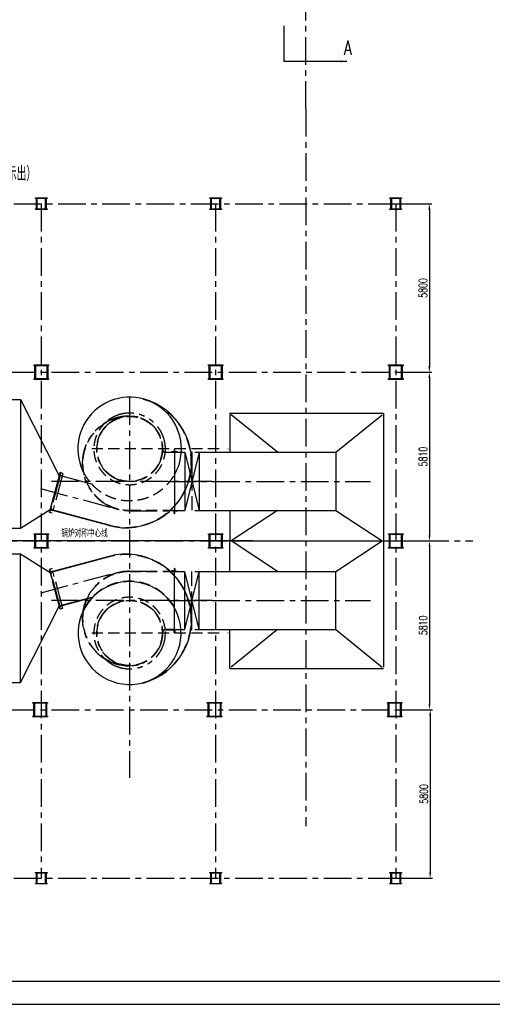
# Model space of a CAD drawing. Header units: millimetres. Extents: x -21 to 67273, y 14 to 95134.
# Tile 6 of 55: x 20211 to 36476, y 14 to 33915. Entities that reach past the tile are written whole.
import ezdxf

# ---------------------------------------------------------------- set-up
doc = ezdxf.new("R2010")
doc.units = ezdxf.units.MM
doc.header["$LTSCALE"] = 30
for name, pattern in [('CENTER', [50.8, 31.75, -6.35, 6.35, -6.35]), ('DASHED', [19.05, 12.7, -6.35]), ('PHANTOM', [63.5, 31.75, -6.35, 6.35, -6.35, 6.35, -6.35])]:
    doc.linetypes.add(name, pattern=pattern)
doc.layers.get('Defpoints').update_dxf_attribs({"color": 5})
for name, color, linetype in [('双点画线', 6, 'PHANTOM'), ('文本', 21, 'Continuous'), ('标注', 3, 'Continuous'), ('点画线', 2, 'CENTER'), ('细实线', 4, 'Continuous'), ('虚线', 1, 'DASHED')]:
    doc.layers.add(name, color=color, linetype=linetype)
doc.styles.get("Standard").update_dxf_attribs({"font": 'romans.shx', "width": 0.7, "bigfont": 'hzdx.shx'})
doc.dimstyles.get("Standard").update_dxf_attribs({"dimscale": 80, "dimtxt": 3.5, "dimasz": 2.5, "dimexe": 1, "dimexo": 0, "dimgap": 1, "dimtad": 1, "dimzin": 12, "dimdsep": 46, "dimtxsty": 'Standard', "dimcen": 0, "dimclrt": 256, "dimazin": 3, "dimtfac": 1, "dimtmove": 0, "dimatfit": 3, "dimfxl": 1, "dimlwd": -1, "dimlwe": -1, "dimarcsym": 0})
doc.dimstyles.new('STANDARD$0', dxfattribs={"dimscale": 25, "dimtxt": 3.5, "dimasz": 2.5, "dimexe": 1, "dimexo": 0, "dimgap": 1, "dimtad": 1, "dimdec": 0, "dimdsep": 46, "dimtxsty": 'Standard', "dimcen": 2.5, "dimclrd": 256, "dimclre": 256, "dimclrt": 256, "dimadec": 0, "dimazin": 0, "dimtfac": 10, "dimtdec": 0, "dimtmove": 0, "dimatfit": 3, "dimfxl": 1, "dimtolj": 1, "dimtzin": 0, "dimarcsym": 0})

# ---------------------------------------------------------------- blocks, each defined once
blk = doc.blocks.new('*U9')
for p, q in [((3652, 29198), (3652, 29298)), ((3660, 29298), (3652, 29298)), ((3652, 29198), (3752, 29198)), ((3664, 29222), (3664, 29294)), ((3748, 29210), (3676, 29210)), ((3752, 29198), (3752, 29206))]:
    blk.add_line(p, q)
for centre, radius, start, end in [((3660, 29294), 4, 0, 90), ((3676, 29222), 12, 180, 270), ((3748, 29206), 4, 0, 90)]:
    blk.add_arc(centre, radius, start, end)
blk = doc.blocks.new('*U7')
at = {"layer": '双点画线'}
for p, q in [((3842, 14068), (3742, 14068)), ((3742, 14068), (3742, 14062)), ((3745, 14058), (3820, 14058)), ((3832, 14046), (3832, 13972)), ((3835, 13968), (3842, 13968)), ((3842, 14068), (3842, 13968))]:
    blk.add_line(p, q, dxfattribs=at)
for centre, radius, start, end in [((3745, 14062), 3.33, 180, 270), ((3820, 14046), 12, 0, 90), ((3835, 13972), 3.33, 180, 270)]:
    blk.add_arc(centre, radius, start, end, dxfattribs=at)
blk = doc.blocks.new('*D30')
at = {"layer": 'Defpoints', "color": 0}
for p in [(33154, 21777), (33154, 15967), (34312, 15967)]:
    blk.add_point(p, dxfattribs=at)
at = {"layer": '标注', "color": 0}
for p, q in [((33154, 21777), (34392, 21777)), ((34312, 21577), (34312, 16167)), ((33154, 15967), (34392, 15967))]:
    blk.add_line(p, q, dxfattribs=at)
for points in [[(34278, 21577), (34345, 21577), (34312, 21777)], [(34278, 16167), (34345, 16167), (34312, 15967)]]:
    blk.add_solid(points, dxfattribs=at)
at = {"layer": '标注', "insert": (34092, 18872), "char_height": 280, "attachment_point": 5, "rotation": 90}
blk.add_mtext('5810', dxfattribs=at)
blk = doc.blocks.new('*D31')
at = {"layer": 'Defpoints', "color": 0}
for p in [(33928, 15967), (33154, 10157), (34315, 10157)]:
    blk.add_point(p, dxfattribs=at)
at = {"layer": '标注', "color": 0}
for p, q in [((33928, 15967), (34395, 15967)), ((34315, 15767), (34315, 10357)), ((33154, 10157), (34395, 10157))]:
    blk.add_line(p, q, dxfattribs=at)
for points in [[(34281, 15767), (34348, 15767), (34315, 15967)], [(34281, 10357), (34348, 10357), (34315, 10157)]]:
    blk.add_solid(points, dxfattribs=at)
at = {"layer": '标注', "insert": (34095, 13062), "char_height": 280, "attachment_point": 5, "rotation": 90}
blk.add_mtext('5810', dxfattribs=at)
blk = doc.blocks.new('*D32')
at = {"layer": 'Defpoints', "color": 0}
for p in [(33154, 27577), (33522, 21777), (34311, 21777)]:
    blk.add_point(p, dxfattribs=at)
at = {"layer": '标注', "color": 0}
for p, q in [((33154, 27577), (34391, 27577)), ((34311, 27377), (34311, 21977)), ((33522, 21777), (34391, 21777))]:
    blk.add_line(p, q, dxfattribs=at)
for points in [[(34277, 27377), (34344, 27377), (34311, 27577)], [(34277, 21977), (34344, 21977), (34311, 21777)]]:
    blk.add_solid(points, dxfattribs=at)
at = {"layer": '标注', "insert": (34091, 24677), "char_height": 280, "attachment_point": 5, "rotation": 90}
blk.add_mtext('5800', dxfattribs=at)
blk = doc.blocks.new('*D33')
at = {"layer": 'Defpoints', "color": 0}
for p in [(33154, 10157), (33154, 4357), (34339, 4357)]:
    blk.add_point(p, dxfattribs=at)
at = {"layer": '标注', "color": 0}
for p, q in [((33154, 10157), (34419, 10157)), ((34339, 9957), (34339, 4557)), ((33154, 4357), (34419, 4357))]:
    blk.add_line(p, q, dxfattribs=at)
for points in [[(34306, 9957), (34373, 9957), (34339, 10157)], [(34306, 4557), (34373, 4557), (34339, 4357)]]:
    blk.add_solid(points, dxfattribs=at)
at = {"layer": '标注', "insert": (34119, 7257), "char_height": 280, "attachment_point": 5, "rotation": 90}
blk.add_mtext('5800', dxfattribs=at)

msp = doc.modelspace()

# ---------------------------------------------------------------- linework, layer by layer
for p, q in [((20753.76, 27777.114), (21153.76, 27777.114)), ((20753.76, 27755.114), (20753.76, 27777.114)), ((21153.76, 27755.114), (20753.76, 27755.114)), ((20787.76, 27399.114), (20787.76, 27755.114)), ((20787.76, 27755.114), (20803.76, 27755.114)), ((20803.76, 27755.114), (20803.76, 27399.114)), ((21103.76, 27399.114), (21103.76, 27755.114)), ((21103.76, 27755.114), (21119.76, 27755.114)), ((21119.76, 27755.114), (21119.76, 27399.114)), ((21153.76, 27777.114), (21153.76, 27755.114)), ((26753.76, 27777.114), (27153.76, 27777.114)), ((26753.76, 27755.114), (26753.76, 27777.114)), ((27153.76, 27755.114), (26753.76, 27755.114)), ((26787.76, 27399.114), (26787.76, 27755.114)), ((26787.76, 27755.114), (26803.76, 27755.114)), ((26803.76, 27755.114), (26803.76, 27399.114)), ((27103.76, 27399.114), (27103.76, 27755.114)), ((27103.76, 27755.114), (27119.76, 27755.114)), ((27119.76, 27755.114), (27119.76, 27399.114)), ((27153.76, 27777.114), (27153.76, 27755.114)), ((32953.76, 27777.114), (33353.76, 27777.114)), ((32953.76, 27755.114), (32953.76, 27777.114)), ((33353.76, 27755.114), (32953.76, 27755.114)), ((32987.76, 27399.114), (32987.76, 27755.114)), ((32987.76, 27755.114), (33003.76, 27755.114)), ((33003.76, 27755.114), (33003.76, 27399.114)), ((33303.76, 27399.114), (33303.76, 27755.114)), ((33303.76, 27755.114), (33319.76, 27755.114)), ((33319.76, 27755.114), (33319.76, 27399.114)), ((33353.76, 27777.114), (33353.76, 27755.114)), ((20753.76, 27399.114), (21153.76, 27399.114)), ((20753.76, 27377.114), (20753.76, 27399.114)), ((21153.76, 27377.114), (20753.76, 27377.114)), ((20803.76, 27399.114), (20787.76, 27399.114)), ((21119.76, 27399.114), (21103.76, 27399.114)), ((21153.76, 27399.114), (21153.76, 27377.114)), ((26753.76, 27399.114), (27153.76, 27399.114)), ((26753.76, 27377.114), (26753.76, 27399.114)), ((27153.76, 27377.114), (26753.76, 27377.114)), ((26803.76, 27399.114), (26787.76, 27399.114)), ((27119.76, 27399.114), (27103.76, 27399.114)), ((27153.76, 27399.114), (27153.76, 27377.114)), ((32953.76, 27399.114), (33353.76, 27399.114)), ((32953.76, 27377.114), (32953.76, 27399.114)), ((33353.76, 27377.114), (32953.76, 27377.114)), ((33003.76, 27399.114), (32987.76, 27399.114)), ((33319.76, 27399.114), (33303.76, 27399.114)), ((33353.76, 27399.114), (33353.76, 27377.114)), ((20703.76, 22027.114), (21203.76, 22027.114)), ((20703.76, 21997.114), (20703.76, 22027.114)), ((21203.76, 21997.114), (20703.76, 21997.114)), ((20733.76, 21557.114), (20733.76, 21997.114)), ((20733.76, 21997.114), (20753.76, 21997.114)), ((20753.76, 21997.114), (20753.76, 21557.114)), ((21153.76, 21557.114), (21153.76, 21997.114)), ((21153.76, 21997.114), (21173.76, 21997.114)), ((21173.76, 21997.114), (21173.76, 21557.114)), ((21203.76, 22027.114), (21203.76, 21997.114)), ((26703.76, 22027.114), (27203.76, 22027.114)), ((26703.76, 21997.114), (26703.76, 22027.114)), ((27203.76, 21997.114), (26703.76, 21997.114)), ((26733.76, 21557.114), (26733.76, 21997.114)), ((26733.76, 21997.114), (26753.76, 21997.114)), ((26753.76, 21997.114), (26753.76, 21557.114)), ((27153.76, 21557.114), (27153.76, 21997.114)), ((27153.76, 21997.114), (27173.76, 21997.114)), ((27173.76, 21997.114), (27173.76, 21557.114)), ((27203.76, 22027.114), (27203.76, 21997.114)), ((32903.76, 22027.114), (33403.76, 22027.114)), ((32903.76, 21997.114), (32903.76, 22027.114)), ((33403.76, 21997.114), (32903.76, 21997.114)), ((32933.76, 21557.114), (32933.76, 21997.114)), ((32933.76, 21997.114), (32953.76, 21997.114)), ((32953.76, 21997.114), (32953.76, 21557.114)), ((33353.76, 21557.114), (33353.76, 21997.114)), ((33353.76, 21997.114), (33373.76, 21997.114)), ((33373.76, 21997.114), (33373.76, 21557.114)), ((33403.76, 22027.114), (33403.76, 21997.114)), ((20703.76, 21557.114), (21203.76, 21557.114)), ((20703.76, 21527.114), (20703.76, 21557.114)), ((21203.76, 21527.114), (20703.76, 21527.114)), ((20753.76, 21557.114), (20733.76, 21557.114)), ((21173.76, 21557.114), (21153.76, 21557.114)), ((21203.76, 21557.114), (21203.76, 21527.114)), ((26703.76, 21557.114), (27203.76, 21557.114)), ((26703.76, 21527.114), (26703.76, 21557.114)), ((27203.76, 21527.114), (26703.76, 21527.114)), ((26753.76, 21557.114), (26733.76, 21557.114)), ((27173.76, 21557.114), (27153.76, 21557.114)), ((27203.76, 21557.114), (27203.76, 21527.114)), ((32903.76, 21557.114), (33403.76, 21557.114)), ((32903.76, 21527.114), (32903.76, 21557.114)), ((33403.76, 21527.114), (32903.76, 21527.114)), ((32953.76, 21557.114), (32933.76, 21557.114)), ((33373.76, 21557.114), (33353.76, 21557.114)), ((33403.76, 21557.114), (33403.76, 21527.114)), ((19520.784, 20839.114), (20240.784, 20839.114)), ((20240.784, 20839.114), (20240.784, 16405.114)), ((20240.784, 20839.114), (21570.93, 18208.666)), ((27444.63, 20363.114), (32736.63, 20363.114)), ((27444.63, 20363.114), (27444.63, 19020.114)), ((32736.63, 20363.114), (32736.63, 11627.114)), ((29088.56, 19020.114), (27492.63, 20315.114)), ((31093.63, 19020.114), (32688.63, 20315.114)), ((25538.76, 19036.114), (25538.76, 17014.114)), ((25538.76, 19020.114), (25888.76, 19020.114)), ((26388.76, 19020.114), (25888.76, 17014.114)), ((25888.76, 19020.114), (26388.76, 17014.114)), ((25888.76, 19020.114), (25888.76, 17014.114)), ((26233.76, 19020.114), (31093.63, 19020.114)), ((26388.76, 19020.114), (26388.76, 17014.114)), ((27376.767, 19137.114), (27376.767, 19130.038)), ((31093.63, 19020.114), (31093.63, 17014.114)), ((21575.042, 18224.011), (21600.924, 18320.604)), ((21258.247, 17041.718), (21575.042, 18224.011)), ((20240.784, 16405.114), (21261.273, 17053.109)), ((21258.247, 17041.718), (21232.365, 16945.126)), ((23286.666, 16498.205), (21258.222, 17041.725)), ((25538.76, 17014.114), (25888.76, 17014.114)), ((26233.76, 17014.114), (31093.63, 17014.114)), ((27444.63, 17014.114), (27444.63, 15967.114)), ((29087.63, 17014.114), (27492.63, 15967.114)), ((31093.63, 17014.114), (32688.63, 15967.114)), ((19520.784, 16405.114), (20240.784, 16405.114)), ((27444.63, 15967.114), (32688.63, 15967.114)), ((27444.63, 14920.114), (27444.63, 15967.114)), ((27444.63, 15967.114), (32688.63, 15967.114)), ((29087.63, 14920.114), (27492.63, 15967.114)), ((31093.63, 14920.114), (32688.63, 15967.114)), ((19520.784, 15529.114), (20240.784, 15529.114)), ((20240.784, 11095.114), (20240.784, 15529.114)), ((20240.784, 15529.114), (21261.273, 14881.119)), ((23286.666, 15436.024), (21258.222, 14892.504)), ((21258.247, 14892.51), (21232.365, 14989.103)), ((25538.76, 14920.114), (25888.76, 14920.114)), ((25538.76, 12898.114), (25538.76, 14920.114)), ((25888.76, 12914.114), (25888.76, 14920.114)), ((25888.76, 12914.114), (26388.76, 14920.114)), ((26388.76, 12914.114), (25888.76, 14920.114)), ((26233.76, 14920.114), (31093.63, 14920.114)), ((26388.76, 12914.114), (26388.76, 14920.114)), ((31093.63, 12914.114), (31093.63, 14920.114)), ((21258.247, 14892.51), (21575.042, 13710.217)), ((20240.784, 11095.114), (21570.93, 13725.562)), ((21575.042, 13710.217), (21600.924, 13613.625)), ((25538.76, 12914.114), (25888.76, 12914.114)), ((26233.76, 12914.114), (31093.63, 12914.114)), ((27444.63, 11571.114), (27444.63, 12914.114)), ((29088.56, 12914.114), (27492.63, 11619.114)), ((31093.63, 12914.114), (32688.63, 11619.114)), ((27376.767, 12797.114), (27376.767, 12804.191)), ((27444.63, 11571.114), (32736.63, 11571.114)), ((19520.784, 11095.114), (20240.784, 11095.114)), ((20666.929, 10408.265), (21166.929, 10408.265)), ((20666.929, 10378.265), (20666.929, 10408.265)), ((21166.929, 10378.265), (20666.929, 10378.265)), ((20696.929, 9938.265), (20696.929, 10378.265)), ((20696.929, 10378.265), (20716.929, 10378.265)), ((20716.929, 10378.265), (20716.929, 9938.265)), ((21116.929, 9938.265), (21116.929, 10378.265)), ((21116.929, 10378.265), (21136.929, 10378.265)), ((21136.929, 10378.265), (21136.929, 9938.265)), ((21166.929, 10408.265), (21166.929, 10378.265)), ((26666.929, 10408.265), (27166.929, 10408.265)), ((26666.929, 10378.265), (26666.929, 10408.265)), ((27166.929, 10378.265), (26666.929, 10378.265)), ((26696.929, 9938.265), (26696.929, 10378.265)), ((26696.929, 10378.265), (26716.929, 10378.265)), ((26716.929, 10378.265), (26716.929, 9938.265)), ((27116.929, 9938.265), (27116.929, 10378.265)), ((27116.929, 10378.265), (27136.929, 10378.265)), ((27136.929, 10378.265), (27136.929, 9938.265)), ((27166.929, 10408.265), (27166.929, 10378.265)), ((32866.929, 10408.265), (33366.929, 10408.265)), ((32866.929, 10378.265), (32866.929, 10408.265)), ((33366.929, 10378.265), (32866.929, 10378.265)), ((32896.929, 9938.265), (32896.929, 10378.265)), ((32896.929, 10378.265), (32916.929, 10378.265)), ((32916.929, 10378.265), (32916.929, 9938.265)), ((33316.929, 9938.265), (33316.929, 10378.265)), ((33316.929, 10378.265), (33336.929, 10378.265)), ((33336.929, 10378.265), (33336.929, 9938.265)), ((33366.929, 10408.265), (33366.929, 10378.265)), ((20666.929, 9938.265), (21166.929, 9938.265)), ((20666.929, 9908.265), (20666.929, 9938.265)), ((21166.929, 9908.265), (20666.929, 9908.265)), ((20716.929, 9938.265), (20696.929, 9938.265)), ((21136.929, 9938.265), (21116.929, 9938.265)), ((21166.929, 9938.265), (21166.929, 9908.265)), ((26666.929, 9938.265), (27166.929, 9938.265)), ((26666.929, 9908.265), (26666.929, 9938.265)), ((27166.929, 9908.265), (26666.929, 9908.265)), ((26716.929, 9938.265), (26696.929, 9938.265)), ((27136.929, 9938.265), (27116.929, 9938.265)), ((27166.929, 9938.265), (27166.929, 9908.265)), ((32866.929, 9938.265), (33366.929, 9938.265)), ((32866.929, 9908.265), (32866.929, 9938.265)), ((33366.929, 9908.265), (32866.929, 9908.265)), ((32916.929, 9938.265), (32896.929, 9938.265)), ((33336.929, 9938.265), (33316.929, 9938.265)), ((33366.929, 9938.265), (33366.929, 9908.265)), ((20753.76, 4557.114), (21153.76, 4557.114)), ((20753.76, 4535.114), (20753.76, 4557.114)), ((21153.76, 4535.114), (20753.76, 4535.114)), ((20787.76, 4179.114), (20787.76, 4535.114)), ((20787.76, 4535.114), (20803.76, 4535.114)), ((20803.76, 4535.114), (20803.76, 4179.114)), ((21103.76, 4179.114), (21103.76, 4535.114)), ((21103.76, 4535.114), (21119.76, 4535.114)), ((21119.76, 4535.114), (21119.76, 4179.114)), ((21153.76, 4557.114), (21153.76, 4535.114)), ((26753.76, 4557.114), (27153.76, 4557.114)), ((26753.76, 4535.114), (26753.76, 4557.114)), ((27153.76, 4535.114), (26753.76, 4535.114)), ((26787.76, 4179.114), (26787.76, 4535.114)), ((26787.76, 4535.114), (26803.76, 4535.114)), ((26803.76, 4535.114), (26803.76, 4179.114)), ((27103.76, 4179.114), (27103.76, 4535.114)), ((27103.76, 4535.114), (27119.76, 4535.114)), ((27119.76, 4535.114), (27119.76, 4179.114)), ((27153.76, 4557.114), (27153.76, 4535.114)), ((32953.76, 4557.114), (33353.76, 4557.114)), ((32953.76, 4535.114), (32953.76, 4557.114)), ((33353.76, 4535.114), (32953.76, 4535.114)), ((32987.76, 4179.114), (32987.76, 4535.114)), ((32987.76, 4535.114), (33003.76, 4535.114)), ((33003.76, 4535.114), (33003.76, 4179.114)), ((33303.76, 4179.114), (33303.76, 4535.114)), ((33303.76, 4535.114), (33319.76, 4535.114)), ((33319.76, 4535.114), (33319.76, 4179.114)), ((33353.76, 4557.114), (33353.76, 4535.114)), ((20753.76, 4179.114), (21153.76, 4179.114)), ((20753.76, 4157.114), (20753.76, 4179.114)), ((21153.76, 4157.114), (20753.76, 4157.114)), ((20803.76, 4179.114), (20787.76, 4179.114)), ((21119.76, 4179.114), (21103.76, 4179.114)), ((21153.76, 4179.114), (21153.76, 4157.114)), ((26753.76, 4179.114), (27153.76, 4179.114)), ((26753.76, 4157.114), (26753.76, 4179.114)), ((27153.76, 4157.114), (26753.76, 4157.114)), ((26803.76, 4179.114), (26787.76, 4179.114)), ((27119.76, 4179.114), (27103.76, 4179.114)), ((27153.76, 4179.114), (27153.76, 4157.114)), ((32953.76, 4179.114), (33353.76, 4179.114)), ((32953.76, 4157.114), (32953.76, 4179.114)), ((33353.76, 4157.114), (32953.76, 4157.114)), ((33003.76, 4179.114), (32987.76, 4179.114)), ((33319.76, 4179.114), (33303.76, 4179.114)), ((33353.76, 4179.114), (33353.76, 4157.114)), ((1979.476, 814.368), (66459.476, 814.368))]:
    msp.add_line(p, q)
for points in [[(20703.76, 16217.114), (21203.76, 16217.114), (21203.76, 16187.114), (20703.76, 16187.114)], [(20753.76, 16187.114), (20753.76, 15747.114), (20733.76, 15747.114), (20733.76, 16187.114)], [(21173.76, 16187.114), (21173.76, 15747.114), (21153.76, 15747.114), (21153.76, 16187.114)], [(26703.76, 16217.114), (27203.76, 16217.114), (27203.76, 16187.114), (26703.76, 16187.114)], [(26753.76, 16187.114), (26753.76, 15747.114), (26733.76, 15747.114), (26733.76, 16187.114)], [(27173.76, 16187.114), (27173.76, 15747.114), (27153.76, 15747.114), (27153.76, 16187.114)], [(32903.76, 16217.114), (33403.76, 16217.114), (33403.76, 16187.114), (32903.76, 16187.114)], [(32953.76, 16187.114), (32953.76, 15747.114), (32933.76, 15747.114), (32933.76, 16187.114)], [(33373.76, 16187.114), (33373.76, 15747.114), (33353.76, 15747.114), (33353.76, 16187.114)], [(20703.76, 15747.114), (21203.76, 15747.114), (21203.76, 15717.114), (20703.76, 15717.114)], [(26703.76, 15747.114), (27203.76, 15747.114), (27203.76, 15717.114), (26703.76, 15717.114)], [(32903.76, 15747.114), (33403.76, 15747.114), (33403.76, 15717.114), (32903.76, 15717.114)]]:
    msp.add_lwpolyline(points, close=True)
for centre, radius, start, end in [((23993.76, 19137.114), 1782, 330.1122569, 205.6585302), ((23870.821, 18678.299), 2257, 255, 75), ((23870.821, 13255.929), 2257, 285, 105)]:
    msp.add_arc(centre, radius, start, end)
at = {"layer": '双点画线'}
for p, q in [((25238.76, 19024.114), (25538.76, 19024.114)), ((25538.76, 19024.114), (25538.76, 19012.114)), ((25538.76, 19024.114), (25538.76, 19024.114)), ((25538.76, 19024.114), (25538.76, 17010.114)), ((23993.76, 17010.114), (24708.518, 17010.114)), ((23993.76, 17010.114), (25538.76, 17010.114)), ((23993.76, 14924.114), (25538.76, 14924.114)), ((23993.76, 14924.114), (24708.518, 14924.114)), ((25538.76, 12910.114), (25538.76, 14924.114)), ((25238.76, 12910.114), (25538.76, 12910.114)), ((25538.76, 12910.114), (25538.76, 12922.114)), ((25538.76, 12910.114), (25538.76, 12910.114))]:
    msp.add_line(p, q, dxfattribs=at)
for centre in [(23993.76, 19137.114), (23993.76, 12797.114)]:
    msp.add_circle(centre, 1132, dxfattribs=at)
for centre, radius, start, end in [((23993.76, 19137.114), 1232, 354.8052263, 130.5975075), ((23993.76, 18639.614), 1629.5, 90, 270), ((25238.76, 19137.114), 113, 180, 270), ((23993.76, 13294.614), 1629.5, 90, 270), ((23993.76, 12797.114), 1232, 229.4024925, 5.1947737), ((25238.76, 12797.114), 113, 90, 180)]:
    msp.add_arc(centre, radius, start, end, dxfattribs=at)
at = {"layer": '文本'}
msp.add_arc((23993.76, 12797.114), 1770, 285.1191357, 285, dxfattribs=at)
at = {"layer": '标注'}
for p, q in [((21697.491, 18294.729), (21600.899, 18320.611)), ((22727.446, 17915.226), (21575.017, 18224.018)), ((21674.198, 18207.795), (21587.264, 18231.089)), ((21352.227, 17006.184), (21265.293, 17029.477)), ((23289.772, 16509.796), (21285.476, 17046.845)), ((21328.933, 16919.25), (21232.34, 16945.132)), ((28228.699, 15967.114), (6622.016, 15967.114)), ((23289.772, 15424.432), (21285.476, 14887.383)), ((21328.933, 15014.978), (21232.34, 14989.096)), ((21352.227, 14928.045), (21265.293, 14904.751)), ((22727.446, 14019.003), (21575.017, 13710.21)), ((22724.34, 14030.594), (21596.059, 13728.272)), ((21674.198, 13726.433), (21587.264, 13703.139)), ((21697.491, 13639.5), (21600.899, 13613.618))]:
    msp.add_line(p, q, dxfattribs=at)
at = {"layer": '点画线'}
for p, q in [((30053.76, 30841.235), (30053.76, 86512.247)), ((30053.76, 30841.235), (30053.76, 6147.987)), ((7813.76, 27577.114), (33153.76, 27577.114)), ((20953.76, 27577.114), (20953.76, 4357.114)), ((26953.76, 27577.114), (26953.76, 4357.114)), ((33153.76, 27577.114), (33153.76, 4357.114)), ((7593.76, 21777.114), (33153.76, 21777.114)), ((23993.76, 20919.114), (23993.76, 7806.413)), ((26138.76, 19036.114), (26138.76, 17022.114)), ((21600.899, 18320.611), (21232.34, 16945.132)), ((21610.558, 18318.022), (21587.264, 18231.089)), ((21599.165, 18217.548), (21282.37, 17035.254)), ((26834.897, 18017.114), (21295.341, 18017.114)), ((21697.491, 18294.729), (21328.933, 16919.25)), ((25314.958, 18017.114), (32289.455, 18017.114)), ((23329.758, 17120.248), (20838.591, 17787.754)), ((21242, 16942.544), (21265.293, 17029.477)), ((3550.997, 15967.114), (35802.658, 15967.114)), ((21600.899, 13613.618), (21232.34, 14989.096)), ((21242, 14991.684), (21265.293, 14904.751)), ((21697.491, 13639.5), (21328.933, 15014.978)), ((23329.758, 14813.981), (20838.591, 14146.475)), ((21599.165, 13716.681), (21282.37, 14898.974)), ((26138.76, 12898.114), (26138.76, 14912.114)), ((26834.897, 13917.114), (21295.341, 13917.114)), ((25314.958, 13917.114), (32289.455, 13917.114)), ((21610.558, 13616.206), (21587.264, 13703.139)), ((7593.76, 10157.114), (33153.76, 10157.114)), ((7813.76, 4357.114), (33153.76, 4357.114))]:
    msp.add_line(p, q, dxfattribs=at)
at = {"layer": '细实线'}
msp.add_line((-20.524, 14.368), (67259.476, 14.368), dxfattribs=at)
at = {"layer": '虚线'}
for p, q in [((27070.341, 19137.114), (22626.047, 19137.114)), ((25538.76, 19012.114), (25238.76, 19012.114)), ((23993.76, 17022.114), (25538.76, 17022.114)), ((23993.76, 14912.114), (25538.76, 14912.114)), ((25538.76, 12922.114), (25238.76, 12922.114)), ((27070.341, 12797.114), (22626.047, 12797.114))]:
    msp.add_line(p, q, dxfattribs=at)
for centre in [(23993.76, 19137.114), (23993.76, 12797.114)]:
    msp.add_circle(centre, 1120, dxfattribs=at)
for centre, radius, start, end in [((23870.821, 18678.299), 2245, 255, 75), ((23993.76, 18639.614), 1617.5, 79.485507, 270), ((23993.76, 19137.114), 1232, 130.5975075, 354.8052263), ((25238.76, 19137.114), 125, 180, 270), ((23993.76, 19137.114), 1782, 205.6585302, 330.1122569), ((23870.821, 13255.929), 2245, 285, 105), ((23993.76, 13294.614), 1617.5, 90, 280.514493), ((23993.76, 12797.114), 1782, 29.8877431, 154.3414698), ((23993.76, 12797.114), 1232, 5.1947737, 229.4024925), ((25238.76, 12797.114), 125, 90, 180)]:
    msp.add_arc(centre, radius, start, end, dxfattribs=at)

# ---------------------------------------------------------------- block references
msp.add_blockref('*U9', (21886.317, -10178.199))
at = {"rotation": 270}
msp.add_blockref('*U9', (-3659.553, 20666.558), dxfattribs=at)
at = {"xscale": -1}
for p, rotation in [((-3659.553, 11267.671), 270), ((21886.317, 42112.427), 180)]:
    msp.add_blockref('*U9', p, dxfattribs=dict(at, rotation=rotation))
at = {"layer": '双点画线', "rotation": 270}
for p in [(11470.399, 22866.186), (11470.399, 18766.186)]:
    msp.add_blockref('*U7', p, dxfattribs=at)
at = {"layer": '双点画线', "xscale": -1, "rotation": 270}
for p in [(11470.399, 13168.043), (11470.399, 9068.043)]:
    msp.add_blockref('*U7', p, dxfattribs=at)

# ---------------------------------------------------------------- texts
at = {"layer": '文本', "width": 0.7}
for s, height, p in [('A', 500, (31363.453, 32700.632)), ('顶视图(顶板未示出）', 500, (17569.654, 28362.826)), ('锅炉对称中心线', 250, (21648.619, 16097.146))]:
    msp.add_text(s, height=height, dxfattribs=at).set_placement(p)

# ---------------------------------------------------------------- dimensions: what is measured, and where the dimension line sits
at = {"layer": '标注'}
for base, p1, p2, picture, middle in [((34310.732, 21777.114), (33153.76, 27577.114), (33522.112, 21777.114), '*D32', (34090.732, 24677.114)), ((34311.504, 15967.114), (33153.76, 21777.114), (33153.76, 15967.114), '*D30', (34091.504, 18872.114)), ((34314.83, 10157.114), (33927.517, 15967.114), (33153.76, 10157.114), '*D31', (34094.83, 13062.114)), ((34339.212, 4357.114), (33153.76, 10157.114), (33153.76, 4357.114), '*D33', (34119.212, 7257.114))]:
    dim = msp.add_linear_dim(base=base, p1=p1, p2=p2, angle=90, dimstyle='STANDARD$0', override={"dimscale": 80, "dimdec": 2, "dimzin": 12, "dimcen": 0, "dimclrd": 0, "dimclre": 0, "dimadec": 2, "dimazin": 3, "dimtfac": 1, "dimtdec": 2, "dimtolj": 0, "dimtzin": 8, "dimlwd": 65535, "dimlwe": 65535}, dxfattribs=at)
    dim.commit()
    dim.dimension.update_dxf_attribs({"geometry": picture, "text_midpoint": middle})

# ---------------------------------------------------------------- leaders
at = {"layer": '文本'}
msp.add_leader([(31463.708, 32478.968), (29310.388, 32478.968), (29310.388, 33700.117)], dimstyle='Standard', override={"dimgap": 1, "dimtad": 0}, dxfattribs=at)

doc.saveas('drawing.dxf')
